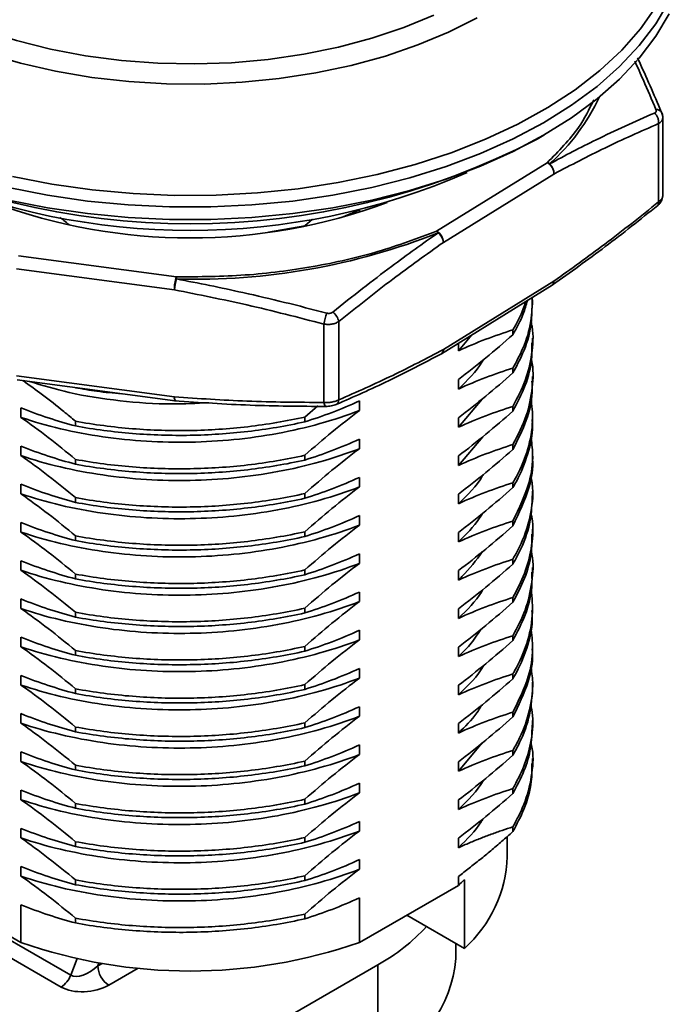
# Model space of a CAD drawing. Header units: millimetres. Extents: x 2948 to 3214, y 1377 to 1606.
# Tile 10 of 12: x 3139 to 3160, y 1510 to 1542. Entities that reach past the tile are written whole.
import ezdxf

# ---------------------------------------------------------------- set-up
doc = ezdxf.new("R2010")
doc.units = ezdxf.units.MM
doc.layers.add('粗实线层', color=7, linetype='Continuous', lineweight=35)

msp = doc.modelspace()

# ---------------------------------------------------------------- linework, layer by layer
at = {"layer": '粗实线层'}
for p, q in [((3159.844, 1535.713), (3159.844, 1538.223)), ((3159.979, 1535.907), (3159.979, 1538.422)), ((3155.955, 1537.726), (3156.167, 1537.848)), ((3156.276, 1536.971), (3152.739, 1534.78)), ((3156.496, 1536.608), (3152.958, 1534.417)), ((3159.97, 1535.874), (3159.977, 1535.915)), ((3149.749, 1535.24), (3150.269, 1535.461)), ((3150.269, 1535.456), (3150.269, 1535.38)), ((3148.769, 1535.158), (3148.524, 1534.946)), ((3147.357, 1534.744), (3148.524, 1534.946)), ((3148.524, 1534.946), (3148.524, 1534.933)), ((3144.413, 1533.31), (3139.357, 1533.983)), ((3144.345, 1532.896), (3139.29, 1533.569)), ((3156.496, 1533.179), (3152.958, 1530.988)), ((3152.897, 1530.851), (3156.434, 1533.042)), ((3155.813, 1532.421), (3155.813, 1532.574)), ((3149.131, 1529.289), (3149.131, 1531.799)), ((3149.609, 1531.884), (3149.609, 1529.373)), ((3155.18, 1531.46), (3155.18, 1531.613)), ((3153.435, 1530.944), (3153.871, 1531.454)), ((3155.813, 1531.196), (3155.813, 1531.35)), ((3153.435, 1530.944), (3153.435, 1531.184)), ((3152.88, 1530.846), (3152.895, 1530.855)), ((3155.18, 1530.235), (3155.18, 1530.388)), ((3144.345, 1529.467), (3139.29, 1530.14)), ((3139.318, 1530.011), (3144.373, 1529.338)), ((3153.435, 1529.719), (3153.435, 1530.026)), ((3155.813, 1529.972), (3155.813, 1530.125)), ((3141.179, 1529.761), (3141.179, 1529.763)), ((3153.435, 1528.495), (3154.194, 1529.397)), ((3139.434, 1528.81), (3139.434, 1529.116)), ((3144.374, 1529.338), (3144.389, 1529.338)), ((3148.934, 1529.178), (3148.524, 1528.822)), ((3150.269, 1529.337), (3150.269, 1529.031)), ((3155.18, 1529.01), (3155.18, 1529.163)), ((3148.524, 1528.822), (3148.524, 1528.669)), ((3153.435, 1528.495), (3153.435, 1528.801)), ((3155.813, 1528.747), (3155.813, 1528.9)), ((3141.179, 1528.536), (3141.179, 1528.689)), ((3150.269, 1528.112), (3150.269, 1527.806)), ((3153.435, 1527.27), (3154.216, 1528.19)), ((3139.434, 1527.585), (3139.434, 1527.892)), ((3155.18, 1527.785), (3155.18, 1527.939)), ((3148.524, 1527.597), (3148.524, 1527.444)), ((3153.435, 1527.27), (3153.435, 1527.576)), ((3155.813, 1527.522), (3155.813, 1527.675)), ((3141.179, 1527.311), (3141.179, 1527.464)), ((3150.269, 1526.888), (3150.269, 1526.581)), ((3139.434, 1526.361), (3139.434, 1526.667)), ((3155.18, 1526.561), (3155.18, 1526.714)), ((3141.179, 1526.086), (3141.179, 1526.239)), ((3148.524, 1526.372), (3148.524, 1526.219)), ((3153.435, 1526.045), (3153.435, 1526.351)), ((3155.813, 1526.297), (3155.813, 1526.45)), ((3150.269, 1525.663), (3150.269, 1525.357)), ((3139.434, 1525.136), (3139.434, 1525.442)), ((3155.18, 1525.336), (3155.18, 1525.489)), ((3141.179, 1524.861), (3141.179, 1525.015)), ((3148.524, 1525.147), (3148.524, 1524.994)), ((3153.435, 1524.82), (3153.435, 1525.126)), ((3155.813, 1525.072), (3155.813, 1525.226)), ((3150.269, 1524.438), (3150.269, 1524.132)), ((3139.434, 1523.911), (3139.434, 1524.217)), ((3155.18, 1524.111), (3155.18, 1524.264)), ((3141.179, 1523.637), (3141.179, 1523.79)), ((3148.524, 1523.922), (3148.524, 1523.769)), ((3153.435, 1523.595), (3153.435, 1523.902)), ((3155.813, 1523.848), (3155.813, 1524.001)), ((3150.269, 1523.213), (3150.269, 1522.907)), ((3139.434, 1522.686), (3139.434, 1522.992)), ((3155.18, 1522.886), (3155.18, 1523.039)), ((3155.813, 1522.623), (3155.813, 1522.776)), ((3141.179, 1522.412), (3141.179, 1522.565)), ((3148.524, 1522.698), (3148.524, 1522.544)), ((3153.435, 1522.371), (3153.435, 1522.677)), ((3150.269, 1521.988), (3150.269, 1521.682)), ((3155.18, 1521.661), (3155.18, 1521.814)), ((3139.434, 1521.461), (3139.434, 1521.768)), ((3155.813, 1521.398), (3155.813, 1521.551)), ((3141.179, 1521.187), (3141.179, 1521.34)), ((3148.524, 1521.473), (3148.524, 1521.32)), ((3153.435, 1521.146), (3153.435, 1521.452)), ((3139.434, 1520.236), (3139.434, 1520.543)), ((3150.269, 1520.764), (3150.269, 1520.457)), ((3155.18, 1520.437), (3155.18, 1520.59)), ((3148.524, 1520.248), (3148.524, 1520.095)), ((3153.435, 1519.921), (3153.435, 1520.227)), ((3155.813, 1520.173), (3155.813, 1520.326)), ((3141.179, 1519.962), (3141.179, 1520.115)), ((3139.434, 1519.012), (3139.434, 1519.318)), ((3150.269, 1519.539), (3150.269, 1519.233)), ((3155.18, 1519.212), (3155.18, 1519.365)), ((3148.524, 1519.023), (3148.524, 1518.87)), ((3153.435, 1518.696), (3153.435, 1519.002)), ((3155.813, 1518.948), (3155.813, 1519.101)), ((3141.179, 1518.737), (3141.179, 1518.89)), ((3153.435, 1517.471), (3154.202, 1518.38)), ((3139.434, 1517.787), (3139.434, 1518.093)), ((3150.269, 1518.314), (3150.269, 1518.008)), ((3155.18, 1517.987), (3155.18, 1518.14)), ((3148.524, 1517.798), (3148.524, 1517.645)), ((3153.435, 1517.471), (3153.435, 1517.777)), ((3155.813, 1517.724), (3155.813, 1517.877)), ((3141.179, 1517.513), (3141.179, 1517.666)), ((3150.269, 1517.089), (3150.269, 1516.783)), ((3139.434, 1516.562), (3139.434, 1516.868)), ((3155.18, 1516.762), (3155.18, 1516.915)), ((3141.179, 1516.288), (3141.179, 1516.441)), ((3148.524, 1516.574), (3148.524, 1516.42)), ((3153.435, 1516.246), (3153.435, 1516.553)), ((3150.269, 1515.864), (3150.269, 1515.558)), ((3139.434, 1515.337), (3139.434, 1515.643)), ((3155.18, 1515.537), (3155.18, 1515.69)), ((3141.179, 1515.063), (3141.179, 1515.216)), ((3148.524, 1515.349), (3148.524, 1515.196)), ((3153.435, 1515.022), (3153.435, 1515.328)), ((3155.001, 1514.738), (3155.001, 1515.38)), ((3150.269, 1514.64), (3150.269, 1514.333)), ((3139.434, 1514.112), (3139.434, 1514.419)), ((3141.179, 1513.838), (3141.179, 1513.991)), ((3148.524, 1514.124), (3148.524, 1513.971)), ((3153.435, 1513.815), (3153.435, 1514.103)), ((3153.628, 1513.999), (3153.628, 1511.794)), ((3139.434, 1511.988), (3136.268, 1513.815)), ((3153.435, 1513.815), (3150.269, 1511.988)), ((3150.269, 1513.415), (3150.269, 1511.988)), ((3139.434, 1511.988), (3139.434, 1513.194)), ((3137.918, 1512.736), (3141.029, 1510.94)), ((3141.179, 1512.613), (3141.179, 1512.766)), ((3148.524, 1512.899), (3148.524, 1512.746)), ((3151.781, 1512.861), (3153.628, 1511.794)), ((3140.723, 1510.559), (3137.612, 1512.355)), ((3153.351, 1511.472), (3153.351, 1511.954)), ((3141.029, 1510.94), (3141.234, 1511.468)), ((3141.93, 1511.331), (3141.893, 1511.234)), ((3141.893, 1511.234), (3142.031, 1511.314)), ((3143.184, 1511.163), (3142.246, 1510.622)), ((3147.998, 1509.615), (3150.862, 1511.268)), ((3150.862, 1508.002), (3150.862, 1511.268))]:
    msp.add_line(p, q, dxfattribs=at)
at = {"layer": '粗实线层', "flags": 128}
for points in [[(3160.186, 1542.145), (3159.757, 1541.423), (3159.226, 1540.724), (3158.596, 1540.053), (3157.873, 1539.414), (3157.061, 1538.811), (3156.165, 1538.25), (3155.192, 1537.733), (3154.149, 1537.264), (3153.042, 1536.846), (3151.879, 1536.483), (3150.667, 1536.176), (3149.417, 1535.928), (3148.135, 1535.741), (3146.83, 1535.615), (3145.513, 1535.552), (3144.19, 1535.552), (3142.872, 1535.615), (3141.568, 1535.741), (3140.286, 1535.928), (3139.035, 1536.176)], [(3154.034, 1541.612), (3153.122, 1541.153), (3152.142, 1540.744), (3151.101, 1540.388), (3150.008, 1540.088), (3148.873, 1539.846), (3147.704, 1539.665), (3146.511, 1539.547), (3145.305, 1539.491), (3144.095, 1539.499), (3142.892, 1539.571), (3141.704, 1539.705), (3140.543, 1539.901), (3139.417, 1540.157), (3138.336, 1540.472), (3137.31, 1540.841), (3136.346, 1541.263), (3135.452, 1541.734)], [(3137.288, 1541.593), (3138.263, 1541.209), (3139.296, 1540.88), (3140.378, 1540.609), (3141.499, 1540.397), (3142.65, 1540.246), (3143.82, 1540.159), (3144.999, 1540.135), (3146.177, 1540.174), (3147.343, 1540.278), (3148.487, 1540.444), (3149.6, 1540.671), (3150.67, 1540.957), (3151.69, 1541.3), (3152.649, 1541.697)], [(3139.035, 1535.774), (3140.286, 1535.526), (3141.568, 1535.338), (3142.872, 1535.213), (3144.19, 1535.15), (3145.513, 1535.15), (3146.83, 1535.213), (3148.135, 1535.338), (3149.417, 1535.526), (3150.667, 1535.774), (3151.879, 1536.08), (3153.042, 1536.444), (3154.149, 1536.861), (3155.192, 1537.33), (3156.165, 1537.847), (3157.061, 1538.409), (3157.873, 1539.011), (3158.596, 1539.65), (3159.226, 1540.322), (3159.757, 1541.021), (3160.186, 1541.743)], [(3139.17, 1536.525), (3140.428, 1536.281), (3141.718, 1536.098), (3143.029, 1535.978), (3144.353, 1535.922), (3145.681, 1535.93), (3147.003, 1536.002), (3148.31, 1536.138), (3149.592, 1536.336), (3150.841, 1536.596), (3152.049, 1536.915), (3153.205, 1537.291), (3154.304, 1537.722), (3155.336, 1538.205), (3156.294, 1538.735), (3157.172, 1539.31), (3157.964, 1539.925), (3158.663, 1540.577), (3159.266, 1541.26), (3159.768, 1541.97)], [(3144.38, 1529.34), (3144.388, 1529.336), (3144.399, 1529.339), (3144.41, 1529.349)], [(3149.526, 1529.225), (3149.517, 1529.22), (3149.511, 1529.217)]]:
    msp.add_lwpolyline(points, dxfattribs=at)
at = {"layer": '粗实线层'}
for centre, radius, start, end in [((3151.843, 1541.962), 6.757, 311.8855, 334.7336), ((3159.769, 1538.467), 0.208, 38.9777, 92.4251), ((3159.814, 1538.515), 0.143, 355.5701, 35.2776), ((3144.851, 1559.084), 24.072, 242.5363, 297.4691), ((3156.049, 1536.586), 0.448, 2.8636, 59.4414), ((3156.153, 1536.633), 0.361, 55.8825, 69.9689), ((3144.851, 1556.917), 22.118, 246.3793, 293.6207), ((3156.06, 1536.611), 0.436, 359.7078, 47.4011), ((3144.851, 1552.68), 18.12, 249.6428, 290.3572), ((3159.727, 1535.682), 0.121, 317.2371, 14.7667), ((3152.516, 1534.508), 0.352, 38.1554, 50.8119), ((3152.511, 1534.395), 0.448, 2.8636, 59.4414), ((3145.016, 1554.28), 21.044, 268.3484, 291.6873), ((3152.487, 1534.363), 0.474, 6.6248, 49.8094), ((3145.657, 1532.895), 1.312, 161.5497, 179.9407), ((3146.154, 1532.742), 1.815, 163.9254, 175.1209), ((3148.198, 1533.102), 3.791, 176.8625, 177.8532), ((3152.024, 1531.212), 2.952, 161.4682, 168.5159), ((3149.103, 1531.772), 0.518, 12.5025, 52.6702), ((3152.805, 1530.974), 0.153, 306.5315, 5.1118), ((3144.506, 1529.434), 0.164, 168.5867, 215.8271), ((3144.539, 1529.451), 0.195, 175.5121, 214.9687), ((3149.416, 1529.384), 0.193, 304.4024, 356.7495), ((3149.316, 1529.293), 0.184, 181.3471, 225.8717), ((3149.2, 1529.187), 0.0293, 245.2234, 331.4901), ((3150.849, 1514.884), 4.155, 311.9712, 357.9909), ((3149.085, 1518.573), 6.446, 312.4366, 314.8024), ((3147.854, 1516.66), 6.173, 299.1563, 317.5896), ((3144.851, 1527.54), 16.469, 250.7957, 289.2043), ((3149.215, 1511.812), 4.15, 293.3754, 355.3044), ((3142.66, 1511.269), 0.768, 182.6055, 237.3945), ((3140.309, 1511.205), 0.767, 302.638, 339.7729)]:
    msp.add_arc(centre, radius, start, end, dxfattribs=at)
for centre, major_axis, ratio, start_param, end_param in [((3141.539, 1511.438), (0.574, 0.444), 0.532895, 3.356817, 4.927613), ((3141.539, 1511.03), (1.078, 0.131), 0.565682, 3.786495, 5.357291)]:
    msp.add_ellipse(centre, major_axis=major_axis, ratio=ratio, start_param=start_param, end_param=end_param, dxfattribs=at)
for points, knots in [([(3159.083, 1540.226), (3159.174, 1540.022), (3159.401, 1539.516), (3159.626, 1538.989), (3159.76, 1538.675)], [0, 0, 0, 0, 0.403567, 1, 1, 1, 1]), ([(3159.931, 1538.598), (3159.69, 1539.161), (3159.437, 1539.753), (3159.181, 1540.298), (3159.169, 1540.325)], [0, 0, 0, 0, 0.9499092, 1, 1, 1, 1]), ([(3157.768, 1538.981), (3157.623, 1538.683), (3157.278, 1537.977), (3156.643, 1537.34), (3156.276, 1536.971)], [0, 0, 0, 0, 0.421293, 1, 1, 1, 1]), ([(3159.715, 1538.562), (3159.4, 1538.424), (3158.778, 1538.151), (3157.904, 1537.735), (3157.099, 1537.332), (3156.602, 1537.064), (3156.355, 1536.931)], [0, 0, 0, 0, 0.282632, 0.558538, 0.780414, 1, 1, 1, 1]), ([(3159.76, 1538.675), (3159.764, 1538.663), (3159.772, 1538.639), (3159.766, 1538.607), (3159.748, 1538.579), (3159.726, 1538.568), (3159.715, 1538.562)], [0, 0, 0, 0, 0.2506536, 0.4999054, 0.7491883, 1, 1, 1, 1]), ([(3159.844, 1538.223), (3159.846, 1538.252), (3159.848, 1538.311), (3159.823, 1538.406), (3159.778, 1538.496), (3159.736, 1538.54), (3159.715, 1538.562)], [0, 0, 0, 0, 0.243293, 0.5, 0.756707, 1, 1, 1, 1]), ([(3159.974, 1538.366), (3159.977, 1538.406), (3159.981, 1538.484), (3159.948, 1538.56), (3159.931, 1538.597)], [0, 0, 0, 0, 0.509197, 1, 1, 1, 1]), ([(3159.844, 1538.223), (3159.27, 1537.971), (3158.158, 1537.484), (3157.038, 1536.894), (3156.496, 1536.608)], [0, 0, 0, 0, 0.516487, 1, 1, 1, 1]), ([(3159.973, 1538.39), (3159.971, 1538.376), (3159.967, 1538.336), (3159.925, 1538.276), (3159.871, 1538.241), (3159.844, 1538.223)], [0, 0, 0, 0, 0.213577, 0.606511, 1, 1, 1, 1]), ([(3156.496, 1533.179), (3157.038, 1533.565), (3158.158, 1534.364), (3159.27, 1535.253), (3159.844, 1535.713)], [0, 0, 0, 0, 0.483506, 1, 1, 1, 1]), ([(3159.817, 1535.6), (3159.837, 1535.619), (3159.879, 1535.659), (3159.928, 1535.733), (3159.964, 1535.816), (3159.972, 1535.872), (3159.976, 1535.9)], [0, 0, 0, 0, 0.233812, 0.481138, 0.737916, 1, 1, 1, 1]), ([(3159.844, 1535.713), (3159.871, 1535.734), (3159.925, 1535.778), (3159.965, 1535.835), (3159.969, 1535.867), (3159.97, 1535.874)], [0, 0, 0, 0, 0.433199, 0.865501, 1, 1, 1, 1]), ([(3156.452, 1533.054), (3157.015, 1533.456), (3158.141, 1534.258), (3159.258, 1535.153), (3159.816, 1535.6)], [0, 0, 0, 0, 0.500098, 1, 1, 1, 1]), ([(3140.98, 1534.978), (3140.921, 1535.027), (3140.823, 1535.109), (3140.723, 1535.187), (3140.682, 1535.219)], [0, 0, 0, 0, 0.5882478, 1, 1, 1, 1]), ([(3152.739, 1534.78), (3152.124, 1534.548), (3150.886, 1534.08), (3148.803, 1533.616), (3146.627, 1533.328), (3145.148, 1533.316), (3144.413, 1533.31)], [0, 0, 0, 0, 0.248295, 0.5, 0.751705, 1, 1, 1, 1]), ([(3152.793, 1534.725), (3152.545, 1534.551), (3152.045, 1534.201), (3151.237, 1533.605), (3150.359, 1532.937), (3149.734, 1532.437), (3149.418, 1532.184)], [0, 0, 0, 0, 0.219879, 0.44207, 0.717673, 1, 1, 1, 1]), ([(3152.958, 1534.417), (3152.416, 1534.031), (3151.295, 1533.233), (3150.184, 1532.343), (3149.609, 1531.884)], [0, 0, 0, 0, 0.4835, 1, 1, 1, 1]), ([(3149.225, 1532.15), (3148.774, 1532.267), (3147.881, 1532.499), (3146.629, 1532.792), (3145.476, 1533.041), (3144.764, 1533.177), (3144.41, 1533.244)], [0, 0, 0, 0, 0.282629, 0.558531, 0.780411, 1, 1, 1, 1]), ([(3156.496, 1533.179), (3156.493, 1533.155), (3156.489, 1533.106), (3156.464, 1533.06), (3156.44, 1533.049), (3156.432, 1533.045)], [0, 0, 0, 0, 0.4112947, 0.8225895, 1, 1, 1, 1]), ([(3149.131, 1531.799), (3148.311, 1532.012), (3146.722, 1532.425), (3145.12, 1532.742), (3144.345, 1532.896)], [0, 0, 0, 0, 0.51649, 1, 1, 1, 1]), ([(3155.18, 1530.388), (3155.29, 1530.593), (3155.555, 1531.086), (3155.785, 1531.846), (3155.795, 1532.398), (3155.799, 1532.649)], [0, 0, 0, 0, 0.279468, 0.673642, 1, 1, 1, 1]), ([(3155.18, 1531.46), (3155.304, 1531.682), (3155.503, 1532.04), (3155.605, 1532.411), (3155.643, 1532.552)], [0, 0, 0, 0, 0.62038, 1, 1, 1, 1]), ([(3155.18, 1531.613), (3155.306, 1531.835), (3155.475, 1532.131), (3155.563, 1532.438), (3155.585, 1532.516)], [0, 0, 0, 0, 0.748023, 1, 1, 1, 1]), ([(3155.18, 1530.235), (3155.29, 1530.44), (3155.555, 1530.933), (3155.78, 1531.668), (3155.79, 1532.196), (3155.795, 1532.422)], [0, 0, 0, 0, 0.28872, 0.69594, 1, 1, 1, 1]), ([(3149.418, 1532.184), (3149.405, 1532.175), (3149.379, 1532.157), (3149.33, 1532.143), (3149.277, 1532.139), (3149.243, 1532.146), (3149.225, 1532.15)], [0, 0, 0, 0, 0.250654, 0.499905, 0.749188, 1, 1, 1, 1]), ([(3149.609, 1531.884), (3149.577, 1531.865), (3149.513, 1531.827), (3149.392, 1531.795), (3149.261, 1531.782), (3149.175, 1531.794), (3149.131, 1531.799)], [0, 0, 0, 0, 0.249979, 0.499802, 0.749724, 1, 1, 1, 1]), ([(3155.18, 1529.163), (3155.325, 1529.438), (3155.613, 1529.983), (3155.799, 1530.843), (3155.853, 1531.478), (3155.774, 1531.825), (3155.762, 1531.877)], [0, 0, 0, 0, 0.311742, 0.619768, 0.942442, 1, 1, 1, 1]), ([(3149.609, 1529.373), (3150.184, 1529.625), (3151.295, 1530.113), (3152.416, 1530.703), (3152.958, 1530.988)], [0, 0, 0, 0, 0.516491, 1, 1, 1, 1]), ([(3152.891, 1530.852), (3152.897, 1530.855), (3152.921, 1530.867), (3152.947, 1530.913), (3152.955, 1530.963), (3152.958, 1530.988)], [0, 0, 0, 0, 0.141522, 0.570761, 1, 1, 1, 1]), ([(3155.18, 1529.01), (3155.322, 1529.284), (3155.605, 1529.83), (3155.798, 1530.568), (3155.791, 1531.024), (3155.788, 1531.197)], [0, 0, 0, 0, 0.385747, 0.766897, 1, 1, 1, 1]), ([(3149.525, 1529.224), (3150.084, 1529.469), (3151.202, 1529.959), (3152.329, 1530.552), (3152.893, 1530.849)], [0, 0, 0, 0, 0.4999175, 1, 1, 1, 1]), ([(3153.435, 1529.719), (3153.723, 1529.997), (3154.032, 1530.296), (3154.213, 1530.625), (3154.226, 1530.648)], [0, 0, 0, 0, 0.931527, 1, 1, 1, 1]), ([(3155.18, 1527.939), (3155.341, 1528.247), (3155.652, 1528.843), (3155.813, 1529.758), (3155.849, 1530.362), (3155.776, 1530.659), (3155.775, 1530.663)], [0, 0, 0, 0, 0.348438, 0.674491, 0.996082, 1, 1, 1, 1]), ([(3141.179, 1528.689), (3141.055, 1528.793), (3140.704, 1529.084), (3140.145, 1529.525), (3139.708, 1529.838), (3139.501, 1529.987)], [0, 0, 0, 0, 0.224718, 0.631562, 1, 1, 1, 1]), ([(3139.71, 1529.959), (3140.125, 1529.834), (3141.039, 1529.558), (3142.59, 1529.324), (3144.102, 1529.212), (3145.054, 1529.259), (3145.444, 1529.279)], [0, 0, 0, 0, 0.237969, 0.523416, 0.804843, 1, 1, 1, 1]), ([(3141.179, 1529.761), (3141.407, 1529.72), (3141.889, 1529.633), (3142.392, 1529.589), (3142.658, 1529.566)], [0, 0, 0, 0, 0.471366, 1, 1, 1, 1]), ([(3155.18, 1527.785), (3155.337, 1528.093), (3155.64, 1528.69), (3155.815, 1529.431), (3155.795, 1529.851), (3155.789, 1529.972)], [0, 0, 0, 0, 0.432756, 0.837708, 1, 1, 1, 1]), ([(3144.345, 1529.467), (3145.12, 1529.414), (3146.722, 1529.305), (3148.311, 1529.294), (3149.131, 1529.289)], [0, 0, 0, 0, 0.483499, 1, 1, 1, 1]), ([(3149.131, 1529.289), (3149.175, 1529.287), (3149.261, 1529.283), (3149.392, 1529.299), (3149.513, 1529.328), (3149.577, 1529.358), (3149.609, 1529.373)], [0, 0, 0, 0, 0.250525, 0.500532, 0.750272, 1, 1, 1, 1]), ([(3155.18, 1526.714), (3155.218, 1526.78), (3155.423, 1527.135), (3155.685, 1527.794), (3155.847, 1528.646), (3155.788, 1529.195), (3155.761, 1529.444)], [0, 0, 0, 0, 0.076112, 0.405336, 0.72948, 1, 1, 1, 1]), ([(3144.351, 1529.342), (3145.161, 1529.287), (3146.779, 1529.176), (3148.385, 1529.166), (3149.187, 1529.161)], [0, 0, 0, 0, 0.5001091, 1, 1, 1, 1]), ([(3149.187, 1529.161), (3149.216, 1529.162), (3149.276, 1529.164), (3149.368, 1529.178), (3149.455, 1529.198), (3149.502, 1529.216), (3149.526, 1529.225)], [0, 0, 0, 0, 0.245388, 0.494586, 0.74646, 1, 1, 1, 1]), ([(3139.434, 1528.81), (3140.242, 1528.535), (3141.132, 1528.323), (3142.975, 1528.056), (3143.926, 1527.999), (3145.777, 1528.033), (3146.728, 1528.126), (3148.571, 1528.469), (3149.461, 1528.718), (3150.269, 1529.031)], [0, 0, 0, 0, 0.25, 0.25, 0.5, 0.5, 0.75, 0.75, 1, 1, 1, 1]), ([(3148.524, 1528.822), (3147.927, 1528.688), (3147.314, 1528.584), (3146.08, 1528.44), (3145.461, 1528.4), (3144.242, 1528.379), (3143.622, 1528.398), (3142.389, 1528.497), (3141.776, 1528.578), (3141.179, 1528.689)], [0, 0, 0, 0, 0.25, 0.25, 0.5, 0.5, 0.75, 0.75, 1, 1, 1, 1]), ([(3155.18, 1526.561), (3155.218, 1526.627), (3155.424, 1526.982), (3155.678, 1527.641), (3155.831, 1528.311), (3155.801, 1528.678), (3155.795, 1528.747)], [0, 0, 0, 0, 0.0947558, 0.5046159, 0.9081513, 1, 1, 1, 1]), ([(3148.524, 1528.669), (3147.927, 1528.535), (3147.314, 1528.431), (3146.08, 1528.287), (3145.461, 1528.247), (3144.242, 1528.226), (3143.622, 1528.245), (3142.389, 1528.344), (3141.776, 1528.425), (3141.179, 1528.536)], [0, 0, 0, 0, 0.25, 0.25, 0.5, 0.5, 0.75, 0.75, 1, 1, 1, 1]), ([(3155.18, 1525.489), (3155.381, 1525.901), (3155.721, 1526.601), (3155.849, 1527.526), (3155.78, 1528.019), (3155.752, 1528.215)], [0, 0, 0, 0, 0.463244, 0.78677, 1, 1, 1, 1]), ([(3139.434, 1527.585), (3140.242, 1527.31), (3141.132, 1527.098), (3142.975, 1526.831), (3143.926, 1526.775), (3145.777, 1526.808), (3146.728, 1526.901), (3148.571, 1527.244), (3149.461, 1527.494), (3150.269, 1527.806)], [0, 0, 0, 0, 0.25, 0.25, 0.5, 0.5, 0.75, 0.75, 1, 1, 1, 1]), ([(3148.524, 1527.597), (3147.927, 1527.463), (3147.314, 1527.359), (3146.08, 1527.215), (3145.461, 1527.175), (3144.242, 1527.155), (3143.622, 1527.173), (3142.389, 1527.273), (3141.776, 1527.353), (3141.179, 1527.464)], [0, 0, 0, 0, 0.25, 0.25, 0.5, 0.5, 0.75, 0.75, 1, 1, 1, 1]), ([(3155.18, 1525.336), (3155.376, 1525.748), (3155.709, 1526.447), (3155.844, 1527.192), (3155.81, 1527.506), (3155.808, 1527.522)], [0, 0, 0, 0, 0.575957, 0.9782, 1, 1, 1, 1]), ([(3148.524, 1527.444), (3147.927, 1527.31), (3147.314, 1527.206), (3146.08, 1527.062), (3145.461, 1527.022), (3144.242, 1527.001), (3143.622, 1527.02), (3142.389, 1527.12), (3141.776, 1527.2), (3141.179, 1527.311)], [0, 0, 0, 0, 0.25, 0.25, 0.5, 0.5, 0.75, 0.75, 1, 1, 1, 1]), ([(3153.435, 1526.045), (3153.729, 1526.328), (3154.04, 1526.628), (3154.22, 1526.959), (3154.23, 1526.977)], [0, 0, 0, 0, 0.946518, 1, 1, 1, 1]), ([(3155.18, 1524.264), (3155.273, 1524.433), (3155.526, 1524.891), (3155.758, 1525.66), (3155.853, 1526.404), (3155.776, 1526.843), (3155.75, 1526.985)], [0, 0, 0, 0, 0.193005, 0.521774, 0.844522, 1, 1, 1, 1]), ([(3139.434, 1526.361), (3140.242, 1526.085), (3141.132, 1525.874), (3142.975, 1525.606), (3143.926, 1525.55), (3145.777, 1525.584), (3146.728, 1525.676), (3148.571, 1526.019), (3149.461, 1526.269), (3150.269, 1526.581)], [0, 0, 0, 0, 0.25, 0.25, 0.5, 0.5, 0.75, 0.75, 1, 1, 1, 1]), ([(3148.524, 1526.372), (3147.927, 1526.238), (3147.314, 1526.135), (3146.08, 1525.991), (3145.461, 1525.95), (3144.242, 1525.93), (3143.622, 1525.948), (3142.389, 1526.048), (3141.776, 1526.128), (3141.179, 1526.239)], [0, 0, 0, 0, 0.25, 0.25, 0.5, 0.5, 0.75, 0.75, 1, 1, 1, 1]), ([(3148.524, 1526.219), (3147.927, 1526.085), (3147.314, 1525.981), (3146.08, 1525.838), (3145.461, 1525.797), (3144.242, 1525.777), (3143.622, 1525.795), (3142.389, 1525.895), (3141.776, 1525.975), (3141.179, 1526.086)], [0, 0, 0, 0, 0.25, 0.25, 0.5, 0.5, 0.75, 0.75, 1, 1, 1, 1]), ([(3155.18, 1524.111), (3155.273, 1524.28), (3155.523, 1524.738), (3155.767, 1525.472), (3155.791, 1526.036), (3155.802, 1526.298)], [0, 0, 0, 0, 0.239483, 0.647421, 1, 1, 1, 1]), ([(3153.435, 1524.82), (3153.683, 1525.063), (3153.983, 1525.356), (3154.174, 1525.678), (3154.207, 1525.733)], [0, 0, 0, 0, 0.827721, 1, 1, 1, 1]), ([(3155.18, 1523.039), (3155.316, 1523.296), (3155.588, 1523.806), (3155.788, 1524.63), (3155.854, 1525.283), (3155.774, 1525.667), (3155.755, 1525.756)], [0, 0, 0, 0, 0.291594, 0.580079, 0.902637, 1, 1, 1, 1]), ([(3139.434, 1525.136), (3140.242, 1524.86), (3141.132, 1524.649), (3142.975, 1524.381), (3143.926, 1524.325), (3145.777, 1524.359), (3146.728, 1524.451), (3148.571, 1524.794), (3149.461, 1525.044), (3150.269, 1525.357)], [0, 0, 0, 0, 0.25, 0.25, 0.5, 0.5, 0.75, 0.75, 1, 1, 1, 1]), ([(3148.524, 1525.147), (3147.927, 1525.013), (3147.314, 1524.91), (3146.08, 1524.766), (3145.461, 1524.725), (3144.242, 1524.705), (3143.622, 1524.724), (3142.389, 1524.823), (3141.776, 1524.904), (3141.179, 1525.015)], [0, 0, 0, 0, 0.25, 0.25, 0.5, 0.5, 0.75, 0.75, 1, 1, 1, 1]), ([(3148.524, 1524.994), (3147.927, 1524.86), (3147.314, 1524.757), (3146.08, 1524.613), (3145.461, 1524.572), (3144.242, 1524.552), (3143.622, 1524.571), (3142.389, 1524.67), (3141.776, 1524.751), (3141.179, 1524.861)], [0, 0, 0, 0, 0.25, 0.25, 0.5, 0.5, 0.75, 0.75, 1, 1, 1, 1]), ([(3155.18, 1522.886), (3155.315, 1523.143), (3155.582, 1523.653), (3155.787, 1524.39), (3155.79, 1524.864), (3155.792, 1525.073)], [0, 0, 0, 0, 0.361193, 0.718535, 1, 1, 1, 1]), ([(3153.435, 1523.595), (3153.474, 1523.633), (3153.776, 1523.923), (3154.006, 1524.236), (3154.206, 1524.508)], [0, 0, 0, 0, 0.129906, 1, 1, 1, 1]), ([(3155.18, 1521.814), (3155.324, 1522.087), (3155.621, 1522.649), (3155.804, 1523.526), (3155.853, 1524.163), (3155.775, 1524.492), (3155.766, 1524.527)], [0, 0, 0, 0, 0.310175, 0.63818, 0.960937, 1, 1, 1, 1]), ([(3139.434, 1523.911), (3140.242, 1523.635), (3141.132, 1523.424), (3142.975, 1523.156), (3143.926, 1523.1), (3145.777, 1523.134), (3146.728, 1523.227), (3148.571, 1523.569), (3149.461, 1523.819), (3150.269, 1524.132)], [0, 0, 0, 0, 0.25, 0.25, 0.5, 0.5, 0.75, 0.75, 1, 1, 1, 1]), ([(3148.524, 1523.922), (3147.927, 1523.788), (3147.314, 1523.685), (3146.08, 1523.541), (3145.461, 1523.501), (3144.242, 1523.48), (3143.622, 1523.499), (3142.389, 1523.598), (3141.776, 1523.679), (3141.179, 1523.79)], [0, 0, 0, 0, 0.25, 0.25, 0.5, 0.5, 0.75, 0.75, 1, 1, 1, 1]), ([(3148.524, 1523.769), (3147.927, 1523.635), (3147.314, 1523.532), (3146.08, 1523.388), (3145.461, 1523.348), (3144.242, 1523.327), (3143.622, 1523.346), (3142.389, 1523.445), (3141.776, 1523.526), (3141.179, 1523.637)], [0, 0, 0, 0, 0.25, 0.25, 0.5, 0.5, 0.75, 0.75, 1, 1, 1, 1]), ([(3155.18, 1521.661), (3155.321, 1521.934), (3155.612, 1522.495), (3155.804, 1523.235), (3155.792, 1523.692), (3155.788, 1523.848)], [0, 0, 0, 0, 0.383676, 0.789407, 1, 1, 1, 1]), ([(3153.435, 1522.371), (3153.715, 1522.642), (3154.022, 1522.939), (3154.205, 1523.267), (3154.221, 1523.295)], [0, 0, 0, 0, 0.913027, 1, 1, 1, 1]), ([(3155.18, 1520.59), (3155.199, 1520.621), (3155.386, 1520.941), (3155.654, 1521.563), (3155.843, 1522.45), (3155.795, 1523.036), (3155.771, 1523.322)], [0, 0, 0, 0, 0.036348, 0.365754, 0.690448, 1, 1, 1, 1]), ([(3139.434, 1522.686), (3140.242, 1522.41), (3141.132, 1522.199), (3142.975, 1521.932), (3143.926, 1521.875), (3145.777, 1521.909), (3146.728, 1522.002), (3148.571, 1522.344), (3149.461, 1522.594), (3150.269, 1522.907)], [0, 0, 0, 0, 0.25, 0.25, 0.5, 0.5, 0.75, 0.75, 1, 1, 1, 1]), ([(3148.524, 1522.698), (3147.927, 1522.564), (3147.314, 1522.46), (3146.08, 1522.316), (3145.461, 1522.276), (3144.242, 1522.255), (3143.622, 1522.274), (3142.389, 1522.373), (3141.776, 1522.454), (3141.179, 1522.565)], [0, 0, 0, 0, 0.25, 0.25, 0.5, 0.5, 0.75, 0.75, 1, 1, 1, 1]), ([(3148.524, 1522.544), (3147.927, 1522.411), (3147.314, 1522.307), (3146.08, 1522.163), (3145.461, 1522.123), (3144.242, 1522.102), (3143.622, 1522.121), (3142.389, 1522.22), (3141.776, 1522.301), (3141.179, 1522.412)], [0, 0, 0, 0, 0.25, 0.25, 0.5, 0.5, 0.75, 0.75, 1, 1, 1, 1]), ([(3155.18, 1520.437), (3155.199, 1520.468), (3155.386, 1520.788), (3155.648, 1521.409), (3155.821, 1522.115), (3155.796, 1522.519), (3155.79, 1522.623)], [0, 0, 0, 0, 0.045283, 0.455651, 0.860151, 1, 1, 1, 1]), ([(3153.435, 1521.146), (3153.562, 1521.269), (3153.847, 1521.546), (3154.046, 1521.848), (3154.156, 1522.016)], [0, 0, 0, 0, 0.445236, 1, 1, 1, 1]), ([(3155.18, 1519.365), (3155.367, 1519.741), (3155.697, 1520.406), (3155.846, 1521.331), (3155.785, 1521.862), (3155.758, 1522.094)], [0, 0, 0, 0, 0.423642, 0.747635, 1, 1, 1, 1]), ([(3139.434, 1521.461), (3140.242, 1521.186), (3141.132, 1520.974), (3142.975, 1520.707), (3143.926, 1520.651), (3145.777, 1520.684), (3146.728, 1520.777), (3148.571, 1521.12), (3149.461, 1521.369), (3150.269, 1521.682)], [0, 0, 0, 0, 0.25, 0.25, 0.5, 0.5, 0.75, 0.75, 1, 1, 1, 1]), ([(3148.524, 1521.473), (3147.927, 1521.339), (3147.314, 1521.235), (3146.08, 1521.091), (3145.461, 1521.051), (3144.242, 1521.031), (3143.622, 1521.049), (3142.389, 1521.149), (3141.776, 1521.229), (3141.179, 1521.34)], [0, 0, 0, 0, 0.25, 0.25, 0.5, 0.5, 0.75, 0.75, 1, 1, 1, 1]), ([(3148.524, 1521.32), (3147.927, 1521.186), (3147.314, 1521.082), (3146.08, 1520.938), (3145.461, 1520.898), (3144.242, 1520.877), (3143.622, 1520.896), (3142.389, 1520.995), (3141.776, 1521.076), (3141.179, 1521.187)], [0, 0, 0, 0, 0.25, 0.25, 0.5, 0.5, 0.75, 0.75, 1, 1, 1, 1]), ([(3155.18, 1519.212), (3155.364, 1519.588), (3155.688, 1520.253), (3155.834, 1520.996), (3155.803, 1521.346), (3155.799, 1521.398)], [0, 0, 0, 0, 0.527232, 0.930447, 1, 1, 1, 1]), ([(3153.435, 1519.921), (3153.748, 1520.221), (3154.066, 1520.524), (3154.242, 1520.86), (3154.244, 1520.864)], [0, 0, 0, 0, 0.988747, 1, 1, 1, 1]), ([(3155.18, 1518.14), (3155.255, 1518.274), (3155.492, 1518.697), (3155.737, 1519.428), (3155.852, 1520.21), (3155.779, 1520.686), (3155.751, 1520.865)], [0, 0, 0, 0, 0.1530911, 0.4820155, 0.8051536, 1, 1, 1, 1]), ([(3139.434, 1520.236), (3140.242, 1519.961), (3141.132, 1519.749), (3142.975, 1519.482), (3143.926, 1519.426), (3145.777, 1519.459), (3146.728, 1519.552), (3148.571, 1519.895), (3149.461, 1520.145), (3150.269, 1520.457)], [0, 0, 0, 0, 0.25, 0.25, 0.5, 0.5, 0.75, 0.75, 1, 1, 1, 1]), ([(3148.524, 1520.248), (3147.927, 1520.114), (3147.314, 1520.01), (3146.08, 1519.867), (3145.461, 1519.826), (3144.242, 1519.806), (3143.622, 1519.824), (3142.389, 1519.924), (3141.776, 1520.004), (3141.179, 1520.115)], [0, 0, 0, 0, 0.25, 0.25, 0.5, 0.5, 0.75, 0.75, 1, 1, 1, 1]), ([(3148.524, 1520.095), (3147.927, 1519.961), (3147.314, 1519.857), (3146.08, 1519.713), (3145.461, 1519.673), (3144.242, 1519.653), (3143.622, 1519.671), (3142.389, 1519.771), (3141.776, 1519.851), (3141.179, 1519.962)], [0, 0, 0, 0, 0.25, 0.25, 0.5, 0.5, 0.75, 0.75, 1, 1, 1, 1]), ([(3155.18, 1517.987), (3155.255, 1518.121), (3155.49, 1518.544), (3155.752, 1519.275), (3155.793, 1519.876), (3155.813, 1520.174)], [0, 0, 0, 0, 0.190186, 0.598811, 1, 1, 1, 1]), ([(3153.435, 1518.696), (3153.651, 1518.905), (3153.945, 1519.189), (3154.13, 1519.503), (3154.178, 1519.585)], [0, 0, 0, 0, 0.736968, 1, 1, 1, 1]), ([(3155.18, 1516.915), (3155.308, 1517.154), (3155.563, 1517.63), (3155.773, 1518.416), (3155.853, 1519.088), (3155.775, 1519.509), (3155.751, 1519.635)], [0, 0, 0, 0, 0.271454, 0.540338, 0.862967, 1, 1, 1, 1]), ([(3139.434, 1519.012), (3140.242, 1518.736), (3141.132, 1518.525), (3142.975, 1518.257), (3143.926, 1518.201), (3145.777, 1518.235), (3146.728, 1518.327), (3148.571, 1518.67), (3149.461, 1518.92), (3150.269, 1519.233)], [0, 0, 0, 0, 0.25, 0.25, 0.5, 0.5, 0.75, 0.75, 1, 1, 1, 1]), ([(3148.524, 1519.023), (3147.927, 1518.889), (3147.314, 1518.786), (3146.08, 1518.642), (3145.461, 1518.601), (3144.242, 1518.581), (3143.622, 1518.6), (3142.389, 1518.699), (3141.776, 1518.78), (3141.179, 1518.89)], [0, 0, 0, 0, 0.25, 0.25, 0.5, 0.5, 0.75, 0.75, 1, 1, 1, 1]), ([(3148.524, 1518.87), (3147.927, 1518.736), (3147.314, 1518.633), (3146.08, 1518.489), (3145.461, 1518.448), (3144.242, 1518.428), (3143.622, 1518.447), (3142.389, 1518.546), (3141.776, 1518.626), (3141.179, 1518.737)], [0, 0, 0, 0, 0.25, 0.25, 0.5, 0.5, 0.75, 0.75, 1, 1, 1, 1]), ([(3155.18, 1516.762), (3155.307, 1517.001), (3155.559, 1517.477), (3155.775, 1518.212), (3155.791, 1518.704), (3155.798, 1518.949)], [0, 0, 0, 0, 0.33663, 0.670071, 1, 1, 1, 1]), ([(3155.18, 1515.69), (3155.307, 1515.928), (3155.589, 1516.454), (3155.791, 1517.294), (3155.854, 1517.968), (3155.774, 1518.334), (3155.758, 1518.405)], [0, 0, 0, 0, 0.270238, 0.598589, 0.921181, 1, 1, 1, 1]), ([(3139.434, 1517.787), (3140.242, 1517.511), (3141.132, 1517.3), (3142.975, 1517.032), (3143.926, 1516.976), (3145.777, 1517.01), (3146.728, 1517.103), (3148.571, 1517.445), (3149.461, 1517.695), (3150.269, 1518.008)], [0, 0, 0, 0, 0.25, 0.25, 0.5, 0.5, 0.75, 0.75, 1, 1, 1, 1]), ([(3148.524, 1517.798), (3147.927, 1517.664), (3147.314, 1517.561), (3146.08, 1517.417), (3145.461, 1517.377), (3144.242, 1517.356), (3143.622, 1517.375), (3142.389, 1517.474), (3141.776, 1517.555), (3141.179, 1517.666)], [0, 0, 0, 0, 0.25, 0.25, 0.5, 0.5, 0.75, 0.75, 1, 1, 1, 1]), ([(3155.18, 1515.537), (3155.305, 1515.775), (3155.583, 1516.301), (3155.792, 1517.038), (3155.791, 1517.532), (3155.79, 1517.724)], [0, 0, 0, 0, 0.334573, 0.741093, 1, 1, 1, 1]), ([(3148.524, 1517.645), (3147.927, 1517.511), (3147.314, 1517.408), (3146.08, 1517.264), (3145.461, 1517.224), (3144.242, 1517.203), (3143.622, 1517.222), (3142.389, 1517.321), (3141.776, 1517.402), (3141.179, 1517.513)], [0, 0, 0, 0, 0.25, 0.25, 0.5, 0.5, 0.75, 0.75, 1, 1, 1, 1]), ([(3153.435, 1516.246), (3153.744, 1516.542), (3154.059, 1516.845), (3154.237, 1517.18), (3154.24, 1517.187)], [0, 0, 0, 0, 0.9789337, 1, 1, 1, 1]), ([(3139.434, 1516.562), (3140.242, 1516.286), (3141.132, 1516.075), (3142.975, 1515.807), (3143.926, 1515.751), (3145.777, 1515.785), (3146.728, 1515.878), (3148.571, 1516.22), (3149.461, 1516.47), (3150.269, 1516.783)], [0, 0, 0, 0, 0.25, 0.25, 0.5, 0.5, 0.75, 0.75, 1, 1, 1, 1]), ([(3148.524, 1516.574), (3147.927, 1516.44), (3147.314, 1516.336), (3146.08, 1516.192), (3145.461, 1516.152), (3144.242, 1516.131), (3143.622, 1516.15), (3142.389, 1516.249), (3141.776, 1516.33), (3141.179, 1516.441)], [0, 0, 0, 0, 0.25, 0.25, 0.5, 0.5, 0.75, 0.75, 1, 1, 1, 1]), ([(3148.524, 1516.42), (3147.927, 1516.286), (3147.314, 1516.183), (3146.08, 1516.039), (3145.461, 1515.999), (3144.242, 1515.978), (3143.622, 1515.997), (3142.389, 1516.096), (3141.776, 1516.177), (3141.179, 1516.288)], [0, 0, 0, 0, 0.25, 0.25, 0.5, 0.5, 0.75, 0.75, 1, 1, 1, 1]), ([(3153.435, 1515.022), (3153.711, 1515.29), (3154.018, 1515.586), (3154.201, 1515.913), (3154.219, 1515.945)], [0, 0, 0, 0, 0.903581, 1, 1, 1, 1]), ([(3139.434, 1515.337), (3140.242, 1515.062), (3141.132, 1514.85), (3142.975, 1514.583), (3143.926, 1514.527), (3145.777, 1514.56), (3146.728, 1514.653), (3148.571, 1514.996), (3149.461, 1515.245), (3150.269, 1515.558)], [0, 0, 0, 0, 0.25, 0.25, 0.5, 0.5, 0.75, 0.75, 1, 1, 1, 1]), ([(3155.18, 1515.69), (3155.065, 1515.654), (3154.951, 1515.617), (3154.836, 1515.578), (3154.778, 1515.558), (3154.721, 1515.538), (3154.663, 1515.518), (3154.605, 1515.498), (3154.548, 1515.477), (3154.49, 1515.456), (3154.432, 1515.434), (3154.374, 1515.413), (3154.317, 1515.391), (3154.259, 1515.369), (3154.201, 1515.346), (3154.143, 1515.323), (3154.025, 1515.277), (3153.908, 1515.228), (3153.79, 1515.178), (3153.672, 1515.128), (3153.553, 1515.076), (3153.435, 1515.022)], [0, 0, 0, 0, 0.000498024, 0.000498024, 0.000498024, 0.000747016, 0.000747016, 0.000747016, 0.000996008, 0.000996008, 0.000996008, 0.001245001, 0.001245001, 0.001245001, 0.001493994, 0.001493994, 0.001493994, 0.001998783, 0.001998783, 0.001998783, 0.002503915, 0.002503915, 0.002503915, 0.002503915]), ([(3153.435, 1514.103), (3153.551, 1514.19), (3153.667, 1514.279), (3153.782, 1514.369), (3153.898, 1514.46), (3154.013, 1514.551), (3154.128, 1514.644), (3154.186, 1514.691), (3154.243, 1514.738), (3154.301, 1514.785), (3154.358, 1514.832), (3154.416, 1514.88), (3154.473, 1514.928), (3154.591, 1515.027), (3154.709, 1515.127), (3154.827, 1515.229), (3154.886, 1515.28), (3154.945, 1515.331), (3155.004, 1515.382), (3155.063, 1515.434), (3155.121, 1515.485), (3155.18, 1515.537)], [0, 0, 0, 0, 0.000498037, 0.000498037, 0.000498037, 0.000996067, 0.000996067, 0.000996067, 0.001245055, 0.001245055, 0.001245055, 0.001494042, 0.001494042, 0.001494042, 0.00200884, 0.00200884, 0.00200884, 0.002266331, 0.002266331, 0.002266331, 0.002523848, 0.002523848, 0.002523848, 0.002523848]), ([(3148.524, 1515.349), (3147.927, 1515.215), (3147.314, 1515.111), (3146.08, 1514.967), (3145.461, 1514.927), (3144.242, 1514.906), (3143.622, 1514.925), (3142.389, 1515.025), (3141.776, 1515.105), (3141.179, 1515.216)], [0, 0, 0, 0, 0.25, 0.25, 0.5, 0.5, 0.75, 0.75, 1, 1, 1, 1]), ([(3148.524, 1515.196), (3147.927, 1515.062), (3147.314, 1514.958), (3146.08, 1514.814), (3145.461, 1514.774), (3144.242, 1514.753), (3143.622, 1514.772), (3142.389, 1514.871), (3141.776, 1514.952), (3141.179, 1515.063)], [0, 0, 0, 0, 0.25, 0.25, 0.5, 0.5, 0.75, 0.75, 1, 1, 1, 1]), ([(3139.434, 1514.112), (3140.242, 1513.837), (3141.132, 1513.625), (3142.975, 1513.358), (3143.926, 1513.302), (3145.777, 1513.335), (3146.728, 1513.428), (3148.571, 1513.771), (3149.461, 1514.021), (3150.269, 1514.333)], [0, 0, 0, 0, 0.25, 0.25, 0.5, 0.5, 0.75, 0.75, 1, 1, 1, 1]), ([(3148.524, 1514.124), (3147.927, 1513.99), (3147.314, 1513.886), (3146.08, 1513.743), (3145.461, 1513.702), (3144.242, 1513.682), (3143.622, 1513.7), (3142.389, 1513.8), (3141.776, 1513.88), (3141.179, 1513.991)], [0, 0, 0, 0, 0.25, 0.25, 0.5, 0.5, 0.75, 0.75, 1, 1, 1, 1]), ([(3148.524, 1513.971), (3147.927, 1513.837), (3147.314, 1513.733), (3146.08, 1513.589), (3145.461, 1513.549), (3144.242, 1513.529), (3143.622, 1513.547), (3142.389, 1513.647), (3141.776, 1513.727), (3141.179, 1513.838)], [0, 0, 0, 0, 0.25, 0.25, 0.5, 0.5, 0.75, 0.75, 1, 1, 1, 1]), ([(3148.524, 1512.899), (3147.927, 1512.765), (3147.314, 1512.662), (3146.08, 1512.518), (3145.461, 1512.477), (3144.242, 1512.457), (3143.622, 1512.476), (3142.389, 1512.575), (3141.776, 1512.656), (3141.179, 1512.766)], [0, 0, 0, 0, 0.25, 0.25, 0.5, 0.5, 0.75, 0.75, 1, 1, 1, 1]), ([(3148.524, 1512.746), (3147.927, 1512.612), (3147.314, 1512.508), (3146.08, 1512.365), (3145.461, 1512.324), (3144.242, 1512.304), (3143.622, 1512.322), (3142.389, 1512.422), (3141.776, 1512.502), (3141.179, 1512.613)], [0, 0, 0, 0, 0.25, 0.25, 0.5, 0.5, 0.75, 0.75, 1, 1, 1, 1])]:
    msp.add_open_spline(points, degree=3, knots=knots, dxfattribs=at)
for points in [[(3155.18, 1531.613), (3154.604, 1531.432), (3154.022, 1531.213), (3153.435, 1530.944)], [(3153.435, 1530.026), (3154.023, 1530.468), (3154.605, 1530.95), (3155.18, 1531.46)], [(3155.18, 1530.388), (3154.604, 1530.207), (3154.022, 1529.988), (3153.435, 1529.719)], [(3153.435, 1528.801), (3154.023, 1529.243), (3154.605, 1529.725), (3155.18, 1530.235)], [(3139.434, 1529.116), (3140.022, 1528.879), (3140.604, 1528.69), (3141.179, 1528.536)], [(3148.524, 1528.669), (3149.099, 1528.849), (3149.681, 1529.069), (3150.269, 1529.337)], [(3155.18, 1529.163), (3154.604, 1528.982), (3154.022, 1528.763), (3153.435, 1528.495)], [(3141.179, 1527.464), (3140.604, 1527.948), (3140.021, 1528.401), (3139.434, 1528.81)], [(3150.269, 1529.031), (3149.68, 1528.589), (3149.098, 1528.106), (3148.524, 1527.597)], [(3153.435, 1527.576), (3154.023, 1528.018), (3154.605, 1528.501), (3155.18, 1529.01)], [(3148.524, 1527.444), (3149.099, 1527.625), (3149.681, 1527.844), (3150.269, 1528.112)], [(3139.434, 1527.892), (3140.022, 1527.654), (3140.604, 1527.465), (3141.179, 1527.311)], [(3150.269, 1527.806), (3149.68, 1527.364), (3149.098, 1526.882), (3148.524, 1526.372)], [(3155.18, 1527.939), (3154.604, 1527.758), (3154.022, 1527.538), (3153.435, 1527.27)], [(3141.179, 1526.239), (3140.604, 1526.723), (3140.021, 1527.176), (3139.434, 1527.585)], [(3153.435, 1526.351), (3154.023, 1526.793), (3154.605, 1527.276), (3155.18, 1527.785)], [(3148.524, 1526.219), (3149.099, 1526.4), (3149.681, 1526.619), (3150.269, 1526.888)], [(3139.434, 1526.667), (3140.022, 1526.429), (3140.604, 1526.24), (3141.179, 1526.086)], [(3150.269, 1526.581), (3149.68, 1526.14), (3149.098, 1525.657), (3148.524, 1525.147)], [(3155.18, 1526.714), (3154.604, 1526.533), (3154.022, 1526.313), (3153.435, 1526.045)], [(3153.435, 1525.126), (3154.023, 1525.568), (3154.605, 1526.051), (3155.18, 1526.561)], [(3141.179, 1525.015), (3140.604, 1525.498), (3140.021, 1525.951), (3139.434, 1526.361)], [(3148.524, 1524.994), (3149.099, 1525.175), (3149.681, 1525.395), (3150.269, 1525.663)], [(3139.434, 1525.442), (3140.022, 1525.205), (3140.604, 1525.015), (3141.179, 1524.861)], [(3150.269, 1525.357), (3149.68, 1524.915), (3149.098, 1524.432), (3148.524, 1523.922)], [(3155.18, 1525.489), (3154.604, 1525.308), (3154.022, 1525.088), (3153.435, 1524.82)], [(3153.435, 1523.902), (3154.023, 1524.343), (3154.605, 1524.826), (3155.18, 1525.336)], [(3141.179, 1523.79), (3140.604, 1524.273), (3140.021, 1524.726), (3139.434, 1525.136)], [(3148.524, 1523.769), (3149.099, 1523.95), (3149.681, 1524.17), (3150.269, 1524.438)], [(3139.434, 1524.217), (3140.022, 1523.98), (3140.604, 1523.79), (3141.179, 1523.637)], [(3150.269, 1524.132), (3149.68, 1523.69), (3149.098, 1523.207), (3148.524, 1522.698)], [(3155.18, 1524.264), (3154.604, 1524.083), (3154.022, 1523.864), (3153.435, 1523.595)], [(3153.435, 1522.677), (3154.023, 1523.119), (3154.605, 1523.601), (3155.18, 1524.111)], [(3141.179, 1522.565), (3140.604, 1523.049), (3140.021, 1523.501), (3139.434, 1523.911)], [(3148.524, 1522.544), (3149.099, 1522.725), (3149.681, 1522.945), (3150.269, 1523.213)], [(3139.434, 1522.992), (3140.022, 1522.755), (3140.604, 1522.566), (3141.179, 1522.412)], [(3150.269, 1522.907), (3149.68, 1522.465), (3149.098, 1521.982), (3148.524, 1521.473)], [(3155.18, 1523.039), (3154.604, 1522.858), (3154.022, 1522.639), (3153.435, 1522.371)], [(3153.435, 1521.452), (3154.023, 1521.894), (3154.605, 1522.377), (3155.18, 1522.886)], [(3141.179, 1521.34), (3140.604, 1521.824), (3140.021, 1522.277), (3139.434, 1522.686)], [(3148.524, 1521.32), (3149.099, 1521.501), (3149.681, 1521.72), (3150.269, 1521.988)], [(3155.18, 1521.814), (3154.604, 1521.634), (3154.022, 1521.414), (3153.435, 1521.146)], [(3139.434, 1521.768), (3140.022, 1521.53), (3140.604, 1521.341), (3141.179, 1521.187)], [(3150.269, 1521.682), (3149.68, 1521.24), (3149.098, 1520.758), (3148.524, 1520.248)], [(3153.435, 1520.227), (3154.023, 1520.669), (3154.605, 1521.152), (3155.18, 1521.661)], [(3141.179, 1520.115), (3140.604, 1520.599), (3140.021, 1521.052), (3139.434, 1521.461)], [(3139.434, 1520.543), (3140.022, 1520.305), (3140.604, 1520.116), (3141.179, 1519.962)], [(3148.524, 1520.095), (3149.099, 1520.276), (3149.681, 1520.495), (3150.269, 1520.764)], [(3155.18, 1520.59), (3154.604, 1520.409), (3154.022, 1520.189), (3153.435, 1519.921)], [(3141.179, 1518.89), (3140.604, 1519.374), (3140.021, 1519.827), (3139.434, 1520.236)], [(3150.269, 1520.457), (3149.68, 1520.015), (3149.098, 1519.533), (3148.524, 1519.023)], [(3153.435, 1519.002), (3154.023, 1519.444), (3154.605, 1519.927), (3155.18, 1520.437)], [(3139.434, 1519.318), (3140.022, 1519.081), (3140.604, 1518.891), (3141.179, 1518.737)], [(3148.524, 1518.87), (3149.099, 1519.051), (3149.681, 1519.27), (3150.269, 1519.539)], [(3155.18, 1519.365), (3154.604, 1519.184), (3154.022, 1518.964), (3153.435, 1518.696)], [(3141.179, 1517.666), (3140.604, 1518.149), (3140.021, 1518.602), (3139.434, 1519.012)], [(3150.269, 1519.233), (3149.68, 1518.791), (3149.098, 1518.308), (3148.524, 1517.798)], [(3153.435, 1517.777), (3154.023, 1518.219), (3154.605, 1518.702), (3155.18, 1519.212)], [(3139.434, 1518.093), (3140.022, 1517.856), (3140.604, 1517.666), (3141.179, 1517.513)], [(3148.524, 1517.645), (3149.099, 1517.826), (3149.681, 1518.046), (3150.269, 1518.314)], [(3150.269, 1518.008), (3149.68, 1517.566), (3149.098, 1517.083), (3148.524, 1516.574)], [(3155.18, 1518.14), (3154.604, 1517.959), (3154.022, 1517.74), (3153.435, 1517.471)], [(3141.179, 1516.441), (3140.604, 1516.924), (3140.021, 1517.377), (3139.434, 1517.787)], [(3153.435, 1516.553), (3154.023, 1516.995), (3154.605, 1517.477), (3155.18, 1517.987)], [(3148.524, 1516.42), (3149.099, 1516.601), (3149.681, 1516.821), (3150.269, 1517.089)], [(3139.434, 1516.868), (3140.022, 1516.631), (3140.604, 1516.442), (3141.179, 1516.288)], [(3150.269, 1516.783), (3149.68, 1516.341), (3149.098, 1515.858), (3148.524, 1515.349)], [(3155.18, 1516.915), (3154.604, 1516.734), (3154.022, 1516.515), (3153.435, 1516.246)], [(3153.435, 1515.328), (3154.023, 1515.77), (3154.605, 1516.252), (3155.18, 1516.762)], [(3141.179, 1515.216), (3140.604, 1515.7), (3140.021, 1516.153), (3139.434, 1516.562)], [(3148.524, 1515.196), (3149.099, 1515.376), (3149.681, 1515.596), (3150.269, 1515.864)], [(3139.434, 1515.643), (3140.022, 1515.406), (3140.604, 1515.217), (3141.179, 1515.063)], [(3150.269, 1515.558), (3149.68, 1515.116), (3149.098, 1514.634), (3148.524, 1514.124)], [(3141.179, 1513.991), (3140.604, 1514.475), (3140.021, 1514.928), (3139.434, 1515.337)], [(3148.524, 1513.971), (3149.099, 1514.152), (3149.681, 1514.371), (3150.269, 1514.64)], [(3139.434, 1514.419), (3140.022, 1514.181), (3140.604, 1513.992), (3141.179, 1513.838)], [(3150.269, 1514.333), (3149.68, 1513.891), (3149.098, 1513.409), (3148.524, 1512.899)], [(3141.179, 1512.766), (3140.604, 1513.25), (3140.021, 1513.703), (3139.434, 1514.112)], [(3148.524, 1512.746), (3149.099, 1512.927), (3149.681, 1513.146), (3150.269, 1513.415)], [(3139.434, 1513.194), (3140.022, 1512.956), (3140.604, 1512.767), (3141.179, 1512.613)]]:
    msp.add_open_spline(points, degree=3, dxfattribs=at)

doc.saveas('drawing.dxf')
